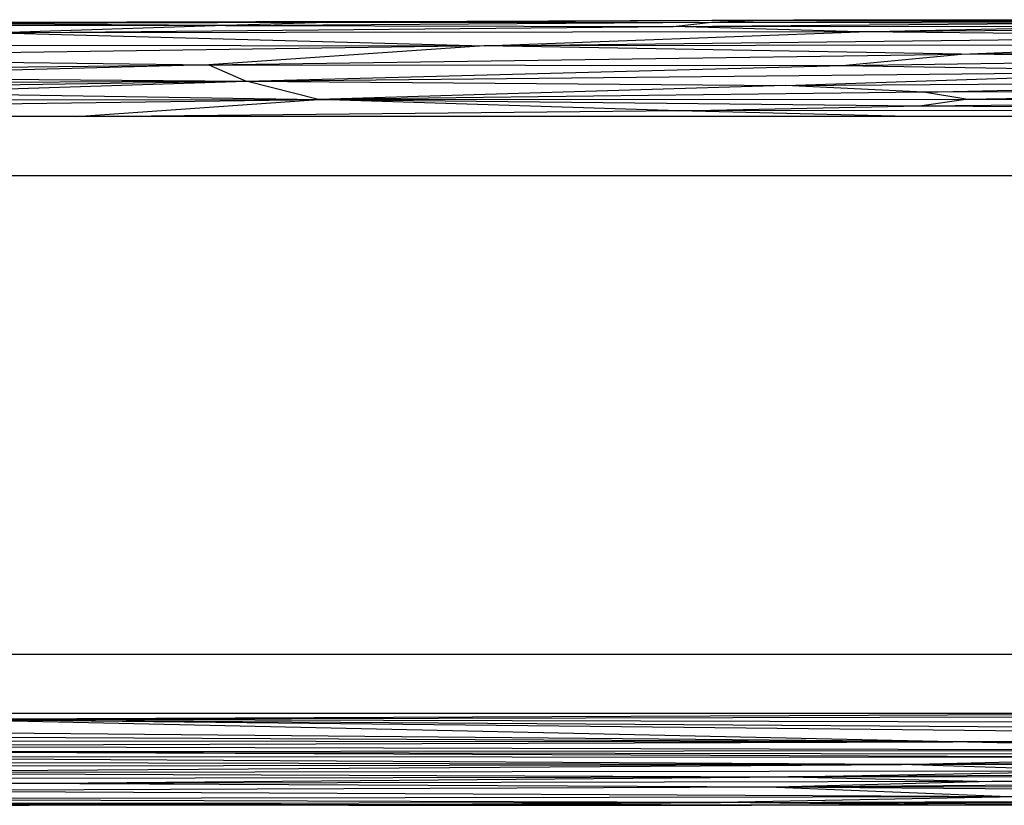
# Paper-space layout '_Superior' of a CAD drawing. Header units: millimetres. Extents: x -124 to 674, y 0 to 133.
# Tile 6 of 10: x 205 to 371, y 0 to 133. Entities that reach past the tile are written whole.
import ezdxf

# ---------------------------------------------------------------- set-up
doc = ezdxf.new("R2010")
doc.units = ezdxf.units.MM

psp = doc.layouts.new('_Superior')

# ---------------------------------------------------------------- linework, layer by layer
at = {"color": 7, "linetype": 'Continuous', "lineweight": 25}
for p, q in [((266.85, 132.71), (335.74, 133)), ((330.35, 132.92), (335.74, 133)), ((330.35, 132.92), (393.04, 132.98)), ((335.74, 133), (393.04, 132.98)), ((239.89, 132.01), (159.12, 131.97)), ((257.07, 132.52), (185.23, 132.34)), ((239.89, 132.01), (185.23, 132.34)), ((266.85, 132.71), (199.68, 132.54)), ((257.07, 132.52), (199.68, 132.54)), ((239.89, 132.01), (201.6, 130.77)), ((201.6, 130.77), (315.44, 131.88)), ((239.89, 132.01), (321.9, 132.58)), ((257.07, 132.52), (239.89, 132.01)), ((239.89, 132.01), (315.44, 131.88)), ((257.07, 132.52), (330.35, 132.92)), ((266.85, 132.71), (257.07, 132.52)), ((257.07, 132.52), (321.9, 132.58)), ((266.85, 132.71), (330.35, 132.92)), ((315.44, 131.88), (321.9, 132.58)), ((315.44, 131.88), (386.73, 132.46)), ((315.44, 131.88), (392.2, 131.95)), ((346.82, 130.96), (315.44, 131.88)), ((321.9, 132.58), (330.35, 132.92)), ((321.9, 132.58), (389.48, 132.82)), ((321.9, 132.58), (386.73, 132.46)), ((330.35, 132.92), (389.48, 132.82)), ((346.82, 130.96), (392.2, 131.95)), ((461.71, 131.87), (346.82, 130.96)), ((346.82, 130.96), (201.6, 130.77)), ((201.6, 130.77), (283.54, 128.57)), ((283.54, 128.57), (346.82, 130.96)), ((283.54, 128.57), (419.55, 130.22)), ((419.55, 130.22), (346.82, 130.96)), ((283.54, 128.57), (142.8, 126.54)), ((160.38, 128.78), (283.54, 128.57)), ((283.54, 128.57), (237.05, 125.37)), ((398.85, 128.74), (283.54, 128.57)), ((364.11, 127.16), (283.54, 128.57)), ((364.11, 127.16), (398.85, 128.74)), ((364.11, 127.16), (448.86, 128.19)), ((142.8, 126.54), (237.05, 125.37)), ((237.05, 125.37), (364.11, 127.16)), ((343.94, 125.28), (364.11, 127.16)), ((343.94, 125.28), (431.98, 126.53)), ((431.98, 126.53), (364.11, 127.16)), ((123.45, 124.11), (237.05, 125.37)), ((237.05, 125.37), (159.43, 123.31)), ((237.05, 125.37), (243.38, 122.61)), ((237.05, 125.37), (343.94, 125.28)), ((243.38, 122.61), (343.94, 125.28)), ((343.94, 125.28), (406.48, 124.28)), ((159.43, 123.31), (243.38, 122.61)), ((243.38, 122.61), (406.48, 124.28)), ((334.38, 121.9), (406.48, 124.28)), ((243.38, 122.61), (135.89, 122.05)), ((138.59, 121.12), (243.38, 122.61)), ((181.67, 120.67), (243.38, 122.61)), ((255.59, 119.51), (243.38, 122.61)), ((243.38, 122.61), (334.38, 121.9)), ((334.38, 121.9), (255.59, 119.51)), ((334.38, 121.9), (437.17, 122.59)), ((357.67, 120.75), (334.38, 121.9)), ((357.67, 120.75), (437.17, 122.59)), ((181.67, 120.67), (255.59, 119.51)), ((357.67, 120.75), (255.59, 119.51)), ((458.06, 121.07), (357.67, 120.75)), ((364.83, 119.57), (357.67, 120.75)), ((364.83, 119.57), (458.06, 121.07)), ((100.5, 117.5), (255.59, 119.51)), ((109.83, 119.47), (255.59, 119.51)), ((214.65, 116.64), (255.59, 119.51)), ((255.59, 119.51), (364.83, 119.57)), ((316.42, 117.64), (255.59, 119.51)), ((255.59, 119.51), (357, 118.47)), ((316.42, 117.64), (357, 118.47)), ((357, 118.47), (364.83, 119.57)), ((357, 118.47), (474.89, 119.45)), ((357, 118.47), (464.07, 117.69)), ((364.83, 119.57), (474.89, 119.45)), ((447.24, 116.64), (108.01, 116.64)), ((316.42, 117.64), (221.81, 116.64)), ((464.07, 117.69), (316.42, 117.64)), ((355.13, 116.64), (316.42, 117.64)), ((447.24, 106.64), (108.01, 106.64)), ((108.01, 25.87), (447.24, 25.87)), ((447.24, 15.87), (108.01, 15.87)), ((428.26, 15.87), (192.09, 14.87)), ((535.53, 15.57), (192.09, 14.87)), ((362.66, 11.1), (41.45, 13.98)), ((531.03, 14.05), (192.09, 14.87)), ((362.66, 11.1), (192.09, 14.87)), ((508.67, 11.48), (192.09, 14.87)), ((192.09, 14.87), (522.92, 12.67)), ((43.33, 12.7), (362.66, 11.1)), ((57.15, 11.45), (362.66, 11.1)), ((137.9, 10.41), (362.66, 11.1)), ((137.9, 10.41), (425.87, 9.65)), ((362.66, 11.1), (508.67, 11.48)), ((530.93, 11.23), (362.66, 11.1)), ((526.53, 10.02), (362.66, 11.1)), ((425.87, 9.65), (362.66, 11.1)), ((402.23, 8.45), (120.02, 8.65)), ((353.98, 7.29), (120.02, 8.65)), ((157.65, 9.45), (425.87, 9.65)), ((402.23, 8.45), (157.65, 9.45)), ((157.65, 9.45), (447.65, 8.95)), ((353.98, 7.29), (402.23, 8.45)), ((79.92, 7.82), (353.98, 7.29)), ((89.44, 6.88), (353.98, 7.29)), ((149.29, 5.94), (353.98, 7.29)), ((516.34, 8.1), (353.98, 7.29)), ((505.63, 7.02), (353.98, 7.29)), ((388.47, 6.2), (353.98, 7.29)), ((132.96, 4.9), (334.93, 5.17)), ((149.29, 5.94), (388.47, 6.2)), ((149.29, 5.94), (334.93, 5.17)), ((203.52, 4.06), (334.93, 5.17)), ((334.93, 5.17), (388.47, 6.2)), ((483.66, 6.01), (334.93, 5.17)), ((455.34, 5.12), (334.93, 5.17)), ((334.93, 5.17), (369.2, 4.39)), ((455.34, 5.12), (369.2, 4.39)), ((332.89, 3.44), (172.48, 2.8)), ((369.2, 4.39), (203.52, 4.06)), ((332.89, 3.44), (203.52, 4.06)), ((369.2, 4.39), (332.89, 3.44)), ((436.58, 4.3), (332.89, 3.44)), ((437.96, 3.55), (332.89, 3.44)), ((410.69, 2.82), (332.89, 3.44)), ((332.89, 3.44), (373.46, 1.83)), ((436.58, 4.3), (369.2, 4.39)), ((373.46, 1.83), (150.84, 1.44)), ((373.46, 1.83), (172.48, 2.8)), ((373.46, 1.83), (323.44, 0.83)), ((323.44, 0.83), (150.84, 1.44)), ((172.01, 0.52), (273.17, 0.53)), ((260.64, 0.43), (172.01, 0.52)), ((172.01, 0.52), (206.77, 0.4)), ((190.54, 0.73), (323.44, 0.83)), ((190.54, 0.73), (273.17, 0.53)), ((260.64, 0.43), (206.77, 0.4)), ((328.66, 0.38), (206.77, 0.4)), ((273.17, 0.53), (260.64, 0.43)), ((353.67, 0.38), (260.64, 0.43)), ((260.64, 0.43), (328.66, 0.38)), ((273.17, 0.53), (323.44, 0.83)), ((273.17, 0.53), (358.49, 0.45)), ((353.67, 0.38), (273.17, 0.53)), ((323.44, 0.83), (389.14, 1.07)), ((358.49, 0.45), (323.44, 0.83)), ((393.64, 0.77), (323.44, 0.83)), ((377.37, 0.54), (323.44, 0.83)), ((353.67, 0.38), (377.37, 0.54)), ((358.49, 0.45), (353.67, 0.38)), ((353.67, 0.38), (377.12, 0.45)), ((358.49, 0.45), (377.37, 0.54))]:
    psp.add_line(p, q, dxfattribs=at)

doc.saveas('drawing.dxf')
